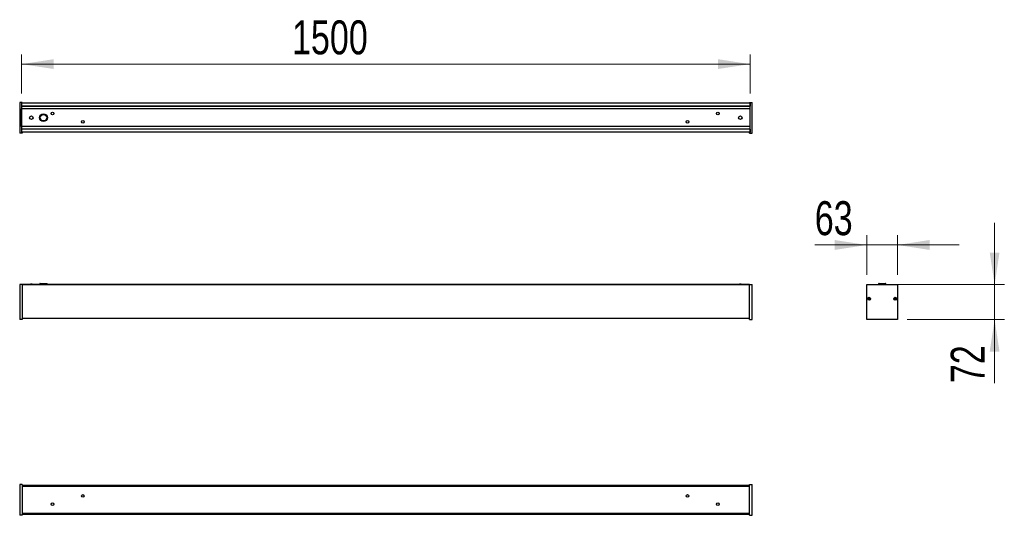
# Model space of a CAD drawing. Header units: millimetres. Extents: x 43 to 144, y 75 to 126.
import ezdxf

# ---------------------------------------------------------------- set-up
doc = ezdxf.new("R2010")
doc.units = ezdxf.units.MM
doc.styles.add('SLDTEXTSTYLE0', font='TXT', dxfattribs={"width": 0.75})
doc.dimstyles.new('SLDDIMSTYLE0', dxfattribs={"dimtxt": 3.5, "dimasz": 3.302, "dimexe": 0, "dimexo": 0.0625, "dimgap": 0.875, "dimtad": 1, "dimlfac": 20, "dimrnd": 1e-09, "dimzin": 12, "dimdsep": 46, "dimtxsty": 'SLDTEXTSTYLE0', "dimsah": 1, "dimcen": 0.09, "dimadec": 0, "dimazin": 3, "dimtfac": 1, "dimtofl": 0, "dimtmove": 0, "dimatfit": 3, "dimfxl": 0, "dimfrac": 2, "dimtolj": 1, "dimtzin": 12, "dimarcsym": 0})
doc.dimstyles.new('SLDDIMSTYLE1', dxfattribs={"dimtxt": 3.5, "dimasz": 3.302, "dimexe": 0, "dimexo": 0.0625, "dimgap": 0.875, "dimtad": 1, "dimdec": 0, "dimlfac": 20, "dimrnd": 1e-09, "dimzin": 12, "dimdsep": 46, "dimtxsty": 'SLDTEXTSTYLE0', "dimsah": 1, "dimcen": 0.09, "dimadec": 0, "dimazin": 3, "dimtfac": 1, "dimtdec": 0, "dimtmove": 0, "dimatfit": 0, "dimfxl": 0, "dimfrac": 2, "dimtolj": 1, "dimtzin": 12, "dimarcsym": 0})

# ---------------------------------------------------------------- blocks, each defined once
blk = doc.blocks.new('_D')
at = {"color": 7, "linetype": 'Continuous', "lineweight": 18}
for p, q in [((43.06, 118.37), (43.06, 122.4)), ((118.06, 118.37), (118.06, 122.4)), ((118.06, 121.4), (43.06, 121.4))]:
    blk.add_line(p, q, dxfattribs=at)
for points in [[(43.06, 121.4), (46.36, 120.9), (46.36, 121.91)], [(118.06, 121.4), (114.76, 121.91), (114.76, 120.9)]]:
    blk.add_solid(points, dxfattribs=at)
at = {"color": 7, "linetype": 'Continuous', "lineweight": 18, "insert": (70.89, 125.91), "char_height": 3.5, "attachment_point": 1, "style": 'SLDTEXTSTYLE0'}
blk.add_mtext('1500', dxfattribs=at)
blk = doc.blocks.new('_D_1')
at = {"color": 7, "linetype": 'Continuous', "lineweight": 18}
for p, q in [((130.07, 99.7), (130.07, 103.78)), ((133.24, 99.7), (133.24, 103.78)), ((130.07, 102.78), (124.72, 102.78)), ((130.07, 102.78), (133.24, 102.78)), ((133.24, 102.78), (139.59, 102.78))]:
    blk.add_line(p, q, dxfattribs=at)
for points in [[(130.07, 102.78), (126.77, 103.29), (126.77, 102.27)], [(133.24, 102.78), (136.54, 102.27), (136.54, 103.29)]]:
    blk.add_solid(points, dxfattribs=at)
at = {"color": 7, "linetype": 'Continuous', "lineweight": 18, "insert": (124.72, 107.29), "char_height": 3.5, "attachment_point": 1, "style": 'SLDTEXTSTYLE0'}
blk.add_mtext('63', dxfattribs=at)
blk = doc.blocks.new('_D_2')
at = {"color": 7, "linetype": 'Continuous', "lineweight": 18}
for p, q in [((143.24, 98.7), (143.24, 105.05)), ((131.15, 98.7), (144.24, 98.7)), ((143.24, 98.7), (143.24, 95.11)), ((134.24, 95.11), (144.24, 95.11)), ((143.24, 95.11), (143.24, 88.55))]:
    blk.add_line(p, q, dxfattribs=at)
for points in [[(143.24, 98.7), (143.74, 102), (142.73, 102)], [(143.24, 95.11), (142.73, 91.81), (143.74, 91.81)]]:
    blk.add_solid(points, dxfattribs=at)
at = {"color": 7, "linetype": 'Continuous', "lineweight": 18, "insert": (138.72, 88.55), "char_height": 3.5, "attachment_point": 1, "rotation": 90, "style": 'SLDTEXTSTYLE0'}
blk.add_mtext('72', dxfattribs=at)

msp = doc.modelspace()

# ---------------------------------------------------------------- linework, layer by layer
at = {"color": 7, "linetype": 'Continuous', "lineweight": 25}
for p, q in [((42.85793, 117.45218), (42.85793, 114.28718)), ((43.10793, 117.45218), (42.85793, 117.45218)), ((43.10793, 117.37718), (43.05793, 117.37718)), ((43.05793, 117.37718), (43.05793, 114.36218)), ((118.05793, 117.36717), (43.05793, 117.36717)), ((43.05793, 117.36717), (43.05793, 117.06217)), ((118.05793, 117.06217), (43.05793, 117.06217)), ((118.05793, 117.05217), (43.05793, 117.05217)), ((118.05793, 116.80218), (43.05793, 116.80218)), ((118.05793, 116.79217), (43.05793, 116.79217)), ((43.05793, 114.97417), (43.05793, 116.79217)), ((43.10793, 117.45218), (43.10793, 117.37718)), ((118.00793, 117.37718), (43.10793, 117.37718)), ((118.00793, 117.37718), (118.00793, 117.45218)), ((118.00793, 117.45218), (118.25793, 117.45218)), ((118.00793, 117.37718), (118.05793, 117.37718)), ((118.05793, 114.36218), (118.05793, 117.37718)), ((118.05793, 117.36717), (118.05793, 117.06217)), ((118.05793, 114.97417), (118.05793, 116.79217)), ((118.25793, 114.28718), (118.25793, 117.45218)), ((118.05793, 114.97417), (43.05793, 114.97417)), ((118.05793, 114.96417), (43.05793, 114.96417)), ((118.05793, 114.71417), (43.05793, 114.71417)), ((118.05793, 114.70418), (43.05793, 114.70418)), ((43.05793, 114.70418), (43.05793, 114.39917)), ((118.05793, 114.70418), (118.05793, 114.39917)), ((43.10793, 114.28718), (42.85793, 114.28718)), ((118.05793, 114.39917), (43.05793, 114.39917)), ((118.05793, 114.38917), (43.05793, 114.38917)), ((43.10793, 114.36218), (43.05793, 114.36218)), ((43.10793, 114.38917), (43.10793, 114.36218)), ((43.10793, 114.36218), (43.10793, 114.28718)), ((118.00793, 114.36218), (118.00793, 114.38917)), ((118.00793, 114.36218), (118.05793, 114.36218)), ((118.00793, 114.28718), (118.00793, 114.36218)), ((118.00793, 114.28718), (118.25793, 114.28718)), ((43.10793, 98.69715), (42.85793, 98.69715)), ((42.85793, 98.69715), (42.85793, 95.10715)), ((43.10793, 98.69715), (43.10793, 95.10715)), ((118.00793, 98.69715), (43.10793, 98.69715)), ((44.92873, 98.78382), (44.90793, 98.69715)), ((44.97735, 98.82215), (45.30793, 98.82215)), ((45.30793, 98.82215), (45.63851, 98.82215)), ((45.70793, 98.69715), (45.68713, 98.78382)), ((118.00793, 95.10715), (118.00793, 98.69715)), ((118.00793, 98.69715), (118.25793, 98.69715)), ((118.25793, 95.10715), (118.25793, 98.69715)), ((130.07009, 95.10715), (130.07009, 98.69715)), ((130.07009, 98.69715), (133.23509, 98.69715)), ((131.28689, 98.78382), (131.26609, 98.69715)), ((131.33551, 98.82215), (131.99667, 98.82215)), ((132.06609, 98.69715), (132.04529, 98.78382)), ((133.23509, 98.69715), (133.23509, 95.10715)), ((43.10793, 95.10715), (42.85793, 95.10715)), ((118.00793, 95.19715), (43.10793, 95.19715)), ((118.00793, 95.10715), (118.25793, 95.10715)), ((133.23509, 95.10715), (130.07009, 95.10715)), ((43.10793, 78.10928), (42.85793, 78.10928)), ((42.85793, 78.10928), (42.85793, 74.94428)), ((43.10793, 78.10928), (43.10793, 74.94428)), ((118.00793, 78.10928), (118.25793, 78.10928)), ((118.00793, 74.94428), (118.00793, 78.10928)), ((118.25793, 74.94428), (118.25793, 78.10928)), ((118.00793, 78.00728), (43.10793, 78.00728)), ((118.00793, 77.93228), (43.10793, 77.93228)), ((118.00793, 77.91981), (43.10793, 77.91981)), ((118.00793, 75.10676), (43.10793, 75.10676)), ((118.00793, 75.09428), (43.10793, 75.09428)), ((118.00793, 75.01928), (43.10793, 75.01928)), ((43.10793, 74.94428), (42.85793, 74.94428)), ((118.00793, 74.94428), (118.25793, 74.94428))]:
    msp.add_line(p, q, dxfattribs=at)
at = {"color": 1, "linetype": 'Continuous', "lineweight": 25}
for p, q in [((118.00793, 98.68715), (43.10793, 98.68715)), ((44.92873, 98.78382), (45.30793, 98.78382)), ((45.30793, 98.78382), (45.68713, 98.78382)), ((131.28689, 98.78382), (132.04529, 98.78382)), ((118.00793, 95.20715), (43.10793, 95.20715)), ((118.00793, 77.99728), (43.10793, 77.99728)), ((118.00793, 77.94228), (43.10793, 77.94228)), ((118.00793, 77.89997), (43.10793, 77.89997)), ((118.00793, 75.1266), (43.10793, 75.1266)), ((118.00793, 75.08428), (43.10793, 75.08428)), ((118.00793, 75.02928), (43.10793, 75.02928))]:
    msp.add_line(p, q, dxfattribs=at)
at = {"color": 7, "linetype": 'Continuous', "lineweight": 25}
for centre, radius in [((44.05793, 115.88317), 0.1825), ((45.30793, 115.88317), 0.4), ((45.30793, 115.88317), 0.3792), ((45.30793, 115.88317), 0.33058), ((117.05793, 115.88317), 0.1825), ((130.30609, 97.23965), 0.155), ((132.99909, 97.23965), 0.155), ((130.30609, 97.23965), 0.08), ((132.99909, 97.23965), 0.08)]:
    msp.add_circle(centre, radius, dxfattribs=at)
at = {"color": 7, "linetype": 'Continuous'}
for centre in [(46.24043, 116.30817), (49.36543, 115.45817), (111.61543, 115.45817), (114.74043, 116.30817), (49.36543, 76.93828), (111.61543, 76.93828), (46.24043, 76.08828), (114.74043, 76.08828)]:
    msp.add_circle(centre, 0.135, dxfattribs=at)
at = {"color": 7, "linetype": 'Continuous', "lineweight": 25}
for centre, radius, start, end in [((44.05793, 98.38908), 0.35806, 59.3569799, 120.6430201), ((44.97735, 98.77215), 0.05, 90, 166.5042667), ((45.63851, 98.77215), 0.05, 13.4957333, 90), ((117.05793, 98.38908), 0.35806, 59.3569799, 120.6430201), ((131.33551, 98.77215), 0.05, 90, 166.5042667), ((131.66609, 98.38908), 0.35806, 59.3569799, 120.6430201), ((131.99667, 98.77215), 0.05, 13.4957333, 90), ((130.31959, 97.23965), 0.0725, 60.5779058, 227.8108003), ((130.25787, 97.17155), 0.0194, 341.5447388, 47.8108003), ((132.9445, 97.30137), 0.0194, 235.4048273, 317.8108003), ((132.94634, 97.18841), 0.01125, 37.7210764, 165.6980736), ((133.01259, 97.23965), 0.0725, 217.7210764, 299.4316522), ((133.01259, 97.23965), 0.0725, 60.5690546, 137.8108003)]:
    msp.add_arc(centre, radius, start, end, dxfattribs=at)

# ---------------------------------------------------------------- dimensions: what is measured, and where the dimension line sits
at = {"color": 7, "linetype": 'Continuous', "lineweight": 18}
for base, p1, p2, angle, dimstyle, picture, middle in [((43.05793, 121.40321), (118.05793, 117.36717), (43.05793, 117.36717), 0, 'SLDDIMSTYLE0', '_D', (76.05823, 121.40321)), ((143.23509, 95.10715), (130.14509, 98.69715), (133.23509, 95.10715), 90, 'SLDDIMSTYLE1', '_D_2', (143.23509, 91.13864))]:
    dim = msp.add_linear_dim(base=base, p1=p1, p2=p2, angle=angle, dimstyle=dimstyle, dxfattribs=at)
    dim.commit()
    dim.dimension.update_dxf_attribs({"geometry": picture, "text_midpoint": middle, "dimtype": 160})
dim = msp.add_linear_dim(base=(133.23509, 102.78265), p1=(130.07009, 98.69715), p2=(133.23509, 98.69715), dimstyle='SLDDIMSTYLE1', dxfattribs=at)
dim.commit()
dim.dimension.update_dxf_attribs({"geometry": '_D_1', "text_midpoint": (127.30341, 102.78265), "dimtype": 160})

doc.saveas('drawing.dxf')
